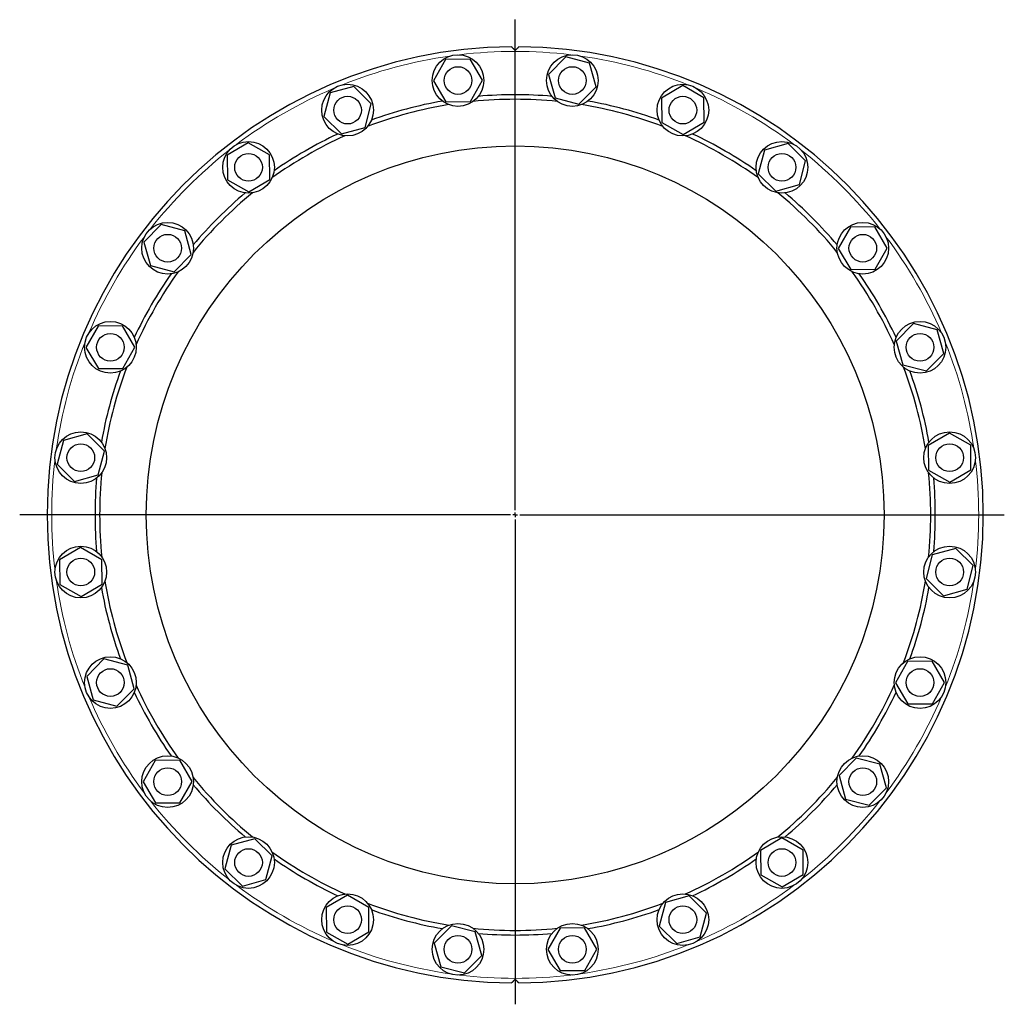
# Model space of a CAD drawing. Header units: millimetres. Extents: x 105 to 1799, y 77 to 1715.
# Tile 2 of 3: x 105 to 1172, y 647 to 1715. Entities that reach past the tile are written whole.
import ezdxf

# ---------------------------------------------------------------- set-up
doc = ezdxf.new("R2010")
doc.units = ezdxf.units.MM
doc.layers.add('FORMAT', color=7, linetype='Continuous')

# ---------------------------------------------------------------- blocks, each defined once
blk = doc.blocks.new('SW_CENTERMARKSYMBOL_0')
at = {"layer": 'FORMAT', "color": 0}
for p, q in [((0, 5), (0, 536.9)), ((-5, 0), (-537.2, 0)), ((0, 0), (-2.5, 0)), ((0, 0), (0, 2.5)), ((0, 0), (0, -2.5)), ((0, 0), (2.5, 0)), ((5, 0), (530.3, 0)), ((0, -5), (0, -530.6))]:
    blk.add_line(p, q, dxfattribs=at)

msp = doc.modelspace()

# ---------------------------------------------------------------- linework, layer by layer
at = {"color": 7, "linetype": 'Continuous', "lineweight": 25}
for p, q in [((566.5, 1671.6), (553.4, 1648.5)), ((593.1, 1671.8), (566.5, 1671.6)), ((606.5, 1648.9), (593.1, 1671.8)), ((696.9, 1674.3), (678.2, 1655.4)), ((722.6, 1667.6), (696.9, 1674.3)), ((729.6, 1642), (722.6, 1667.6)), ((678.2, 1655.4), (685.3, 1629.8)), ((553.4, 1648.5), (566.8, 1625.6)), ((593.4, 1625.8), (606.5, 1648.9)), ((441.3, 1635.3), (434.6, 1609.6)), ((466.9, 1642.3), (441.3, 1635.3)), ((485.8, 1623.6), (466.9, 1642.3)), ((711, 1623.1), (729.6, 1642)), ((823.5, 1643.2), (800.6, 1629.7)), ((846.6, 1630), (823.5, 1643.2)), ((479.1, 1597.9), (485.8, 1623.6)), ((566.8, 1625.6), (593.4, 1625.8)), ((685.3, 1629.8), (711, 1623.1)), ((800.6, 1629.7), (800.8, 1603.2)), ((846.8, 1603.5), (846.6, 1630)), ((434.6, 1609.6), (453.5, 1590.9)), ((800.8, 1603.2), (823.9, 1590)), ((823.9, 1590), (846.8, 1603.5)), ((453.5, 1590.9), (479.1, 1597.9)), ((352.6, 1581.2), (329.7, 1567.7)), ((375.7, 1568), (352.6, 1581.2)), ((937.8, 1580.3), (912.2, 1573.3)), ((956.7, 1561.6), (937.8, 1580.3)), ((912.2, 1573.3), (905.5, 1547.6)), ((329.7, 1567.7), (329.9, 1541.2)), ((375.9, 1541.5), (375.7, 1568)), ((950, 1535.9), (956.7, 1561.6)), ((329.9, 1541.2), (353, 1528)), ((353, 1528), (375.9, 1541.5)), ((905.5, 1547.6), (924.4, 1528.9)), ((924.4, 1528.9), (950, 1535.9)), ((258.1, 1492.5), (239.4, 1473.6)), ((283.8, 1485.8), (258.1, 1492.5)), ((290.8, 1460.2), (283.8, 1485.8)), ((1005.4, 1489.8), (992.2, 1466.7)), ((1031.9, 1490), (1005.4, 1489.8)), ((1045.3, 1467.1), (1031.9, 1490)), ((239.4, 1473.6), (246.4, 1448)), ((992.2, 1466.7), (1005.7, 1443.8)), ((1032.2, 1444), (1045.3, 1467.1)), ((272.1, 1441.3), (290.8, 1460.2)), ((246.4, 1448), (272.1, 1441.3)), ((1005.7, 1443.8), (1032.2, 1444)), ((189.7, 1382.4), (176.5, 1359.4)), ((216.2, 1382.6), (189.7, 1382.4)), ((229.7, 1359.7), (216.2, 1382.6)), ((1073.7, 1385.1), (1055.1, 1366.2)), ((1099.4, 1378.4), (1073.7, 1385.1)), ((1106.5, 1352.8), (1099.4, 1378.4)), ((176.5, 1359.4), (190, 1336.4)), ((216.5, 1336.6), (229.7, 1359.7)), ((1055.1, 1366.2), (1062.1, 1340.6)), ((1087.8, 1333.9), (1106.5, 1352.8)), ((190, 1336.4), (216.5, 1336.6)), ((1062.1, 1340.6), (1087.8, 1333.9)), ((177.7, 1265.5), (152.1, 1258.4)), ((196.6, 1246.8), (177.7, 1265.5)), ((1112.7, 1266.3), (1089.8, 1252.9)), ((1135.8, 1253.2), (1112.7, 1266.3)), ((152.1, 1258.4), (145.4, 1232.7)), ((1089.8, 1252.9), (1090, 1226.3)), ((1136, 1226.6), (1135.8, 1253.2)), ((189.9, 1221.1), (196.6, 1246.8)), ((145.4, 1232.7), (164.3, 1214.1)), ((164.3, 1214.1), (189.9, 1221.1)), ((1090, 1226.3), (1113.1, 1213.2)), ((1113.1, 1213.2), (1136, 1226.6)), ((170.8, 1142.3), (147.9, 1128.9)), ((193.9, 1129.2), (170.8, 1142.3)), ((1094, 1134.4), (1087.3, 1108.7)), ((1119.6, 1141.5), (1094, 1134.4)), ((1138.5, 1122.8), (1119.6, 1141.5)), ((147.9, 1128.9), (148.1, 1102.3)), ((194.1, 1102.6), (193.9, 1129.2)), ((1131.8, 1097.1), (1138.5, 1122.8)), ((148.1, 1102.3), (171.2, 1089.2)), ((171.2, 1089.2), (194.1, 1102.6)), ((1087.3, 1108.7), (1106.2, 1090.1)), ((1106.2, 1090.1), (1131.8, 1097.1)), ((196.1, 1021.6), (177.4, 1002.7)), ((221.8, 1014.9), (196.1, 1021.6)), ((228.8, 989.3), (221.8, 1014.9)), ((1067.4, 1018.9), (1054.2, 995.8)), ((1093.9, 1019.1), (1067.4, 1018.9)), ((1107.3, 996.2), (1093.9, 1019.1)), ((177.4, 1002.7), (184.4, 977.1)), ((1054.2, 995.8), (1067.7, 972.9)), ((1094.2, 973.1), (1107.3, 996.2)), ((210.1, 970.4), (228.8, 989.3)), ((184.4, 977.1), (210.1, 970.4)), ((1067.7, 972.9), (1094.2, 973.1)), ((251.7, 911.5), (238.5, 888.4)), ((278.2, 911.7), (251.7, 911.5)), ((291.7, 888.8), (278.2, 911.7)), ((1011.7, 914.2), (993.1, 895.3)), ((1037.4, 907.5), (1011.7, 914.2)), ((1044.5, 881.9), (1037.4, 907.5)), ((238.5, 888.4), (252, 865.5)), ((278.5, 865.7), (291.7, 888.8)), ((993.1, 895.3), (1000.1, 869.7)), ((1025.8, 863), (1044.5, 881.9)), ((252, 865.5), (278.5, 865.7)), ((1000.1, 869.7), (1025.8, 863)), ((359.5, 826.6), (333.9, 819.6)), ((378.4, 808), (359.5, 826.6)), ((930.9, 827.5), (908, 814)), ((954, 814.3), (930.9, 827.5)), ((333.9, 819.6), (327.2, 793.9)), ((908, 814), (908.2, 787.5)), ((954.2, 787.8), (954, 814.3)), ((371.7, 782.3), (378.4, 808)), ((327.2, 793.9), (346.1, 775.2)), ((346.1, 775.2), (371.7, 782.3)), ((908.2, 787.5), (931.3, 774.4)), ((931.3, 774.4), (954.2, 787.8)), ((460, 765.5), (437.1, 752)), ((483.1, 752.3), (460, 765.5)), ((830.4, 764.6), (804.8, 757.6)), ((849.3, 746), (830.4, 764.6)), ((437.1, 752), (437.3, 725.5)), ((483.3, 725.8), (483.1, 752.3)), ((804.8, 757.6), (798.1, 731.9)), ((842.6, 720.3), (849.3, 746)), ((572.9, 732.4), (554.2, 713.5)), ((598.6, 725.7), (572.9, 732.4)), ((690.5, 729.7), (677.4, 706.6)), ((717.1, 729.9), (690.5, 729.7)), ((730.5, 707), (717.1, 729.9)), ((798.1, 731.9), (817, 713.2)), ((437.3, 725.5), (460.3, 712.4)), ((460.3, 712.4), (483.3, 725.8)), ((605.6, 700.1), (598.6, 725.7)), ((817, 713.2), (842.6, 720.3)), ((554.2, 713.5), (561.3, 687.9)), ((677.4, 706.6), (690.8, 683.7)), ((717.4, 683.9), (730.5, 707)), ((587, 681.2), (605.6, 700.1)), ((561.3, 687.9), (587, 681.2)), ((690.8, 683.7), (717.4, 683.9))]:
    msp.add_line(p, q, dxfattribs=at)
for centre, radius in [((579.9, 1648.7), 28), ((703.9, 1648.7), 28), ((579.9, 1648.7), 15), ((703.9, 1648.7), 15), ((460.2, 1616.6), 28), ((823.7, 1616.6), 28), ((460.2, 1616.6), 15), ((823.7, 1616.6), 15), ((352.8, 1554.6), 28), ((931.1, 1554.6), 28), ((641.9, 1177.8), 400), ((352.8, 1554.6), 15), ((931.1, 1554.6), 15), ((265.1, 1466.9), 28), ((1018.8, 1466.9), 28), ((265.1, 1466.9), 15), ((1018.8, 1466.9), 15), ((203.1, 1359.5), 28), ((1080.8, 1359.5), 28), ((203.1, 1359.5), 15), ((1080.8, 1359.5), 15), ((171, 1239.8), 28), ((1112.9, 1239.8), 28), ((171, 1239.8), 15), ((1112.9, 1239.8), 15), ((171, 1115.8), 28), ((1112.9, 1115.8), 28), ((171, 1115.8), 15), ((1112.9, 1115.8), 15), ((203.1, 996), 28), ((1080.8, 996), 28), ((203.1, 996), 15), ((1080.8, 996), 15), ((265.1, 888.6), 28), ((1018.8, 888.6), 28), ((265.1, 888.6), 15), ((1018.8, 888.6), 15), ((352.8, 800.9), 28), ((931.1, 800.9), 28), ((352.8, 800.9), 15), ((931.1, 800.9), 15), ((460.2, 738.9), 28), ((823.7, 738.9), 28), ((460.2, 738.9), 15), ((823.7, 738.9), 15), ((579.9, 706.8), 28), ((703.9, 706.8), 28), ((579.9, 706.8), 15), ((703.9, 706.8), 15)]:
    msp.add_circle(centre, radius, dxfattribs=at)
for radius, start, end in [(507.5, 90.4498, 269.5502), (507.5, 270.4498, 89.5502), (455.5, 84.9753, 95.0247), (455.5, 99.9753, 110.0247), (450.5, 84.179, 95.821), (455.5, 69.9753, 80.0247), (450.5, 99.179, 110.821), (450.5, 69.179, 80.821), (455.5, 114.9753, 125.0247), (455.5, 54.9753, 65.0247), (450.5, 114.179, 125.821), (450.5, 54.179, 65.821), (450.5, 129.179, 140.821), (455.5, 129.9753, 140.0247), (450.5, 39.179, 50.821), (455.5, 39.9753, 50.0247), (450.5, 144.179, 155.821), (450.5, 24.179, 35.821), (455.5, 144.9753, 155.0247), (455.5, 24.9753, 35.0247), (450.5, 159.179, 170.821), (450.5, 9.179, 20.821), (455.5, 159.9753, 170.0247), (455.5, 9.9753, 20.0247), (455.5, 174.9753, 180), (450.5, 174.179, 180), (450.5, 354.179, 5.821), (455.5, 354.9753, 5.0247), (455.5, 180, 185.0247), (450.5, 180, 185.821), (450.5, 189.179, 200.821), (450.5, 339.179, 350.821), (455.5, 189.9753, 200.0247), (455.5, 339.9753, 350.0247), (450.5, 204.179, 215.821), (450.5, 324.179, 335.821), (455.5, 204.9753, 215.0247), (455.5, 324.9753, 335.0247), (450.5, 219.179, 230.821), (450.5, 309.179, 320.821), (455.5, 219.9753, 230.0247), (455.5, 309.9753, 320.0247), (450.5, 234.179, 245.821), (450.5, 294.179, 305.821), (455.5, 234.9753, 245.0247), (455.5, 294.9753, 305.0247), (450.5, 249.179, 260.821), (455.5, 249.9753, 260.0247), (450.5, 279.179, 290.821), (455.5, 279.9753, 290.0247), (450.5, 264.179, 275.821), (455.5, 264.9753, 275.0247)]:
    msp.add_arc((641.9, 1177.8), radius, start, end, dxfattribs=at)
at = {"color": 8, "linetype": 'Continuous', "lineweight": 18}
for start, end in [(83.1178, 96.8822), (98.1178, 111.8822), (68.1178, 81.8822), (113.1178, 126.8822), (53.1178, 66.8822), (128.1178, 141.8822), (38.1178, 51.8822), (143.1178, 156.8822), (23.1178, 36.8822), (158.1178, 171.8822), (8.1178, 21.8822), (173.1178, 180), (353.1178, 6.8822), (180, 186.8822), (188.1178, 201.8822), (338.1178, 351.8822), (203.1178, 216.8822), (323.1178, 336.8822), (218.1178, 231.8822), (308.1178, 321.8822), (233.1178, 246.8822), (293.1178, 306.8822), (248.1178, 261.8822), (278.1178, 291.8822), (263.1178, 276.8822)]:
    msp.add_arc((641.9, 1177.8), 502.5, start, end, dxfattribs=at)
at = {"color": 7, "linetype": 'Continuous', "lineweight": 25}
for points, knots in [([(638, 1685.2), (638, 1685.2), (638, 1685.2), (638.1, 1685.1), (638.1, 1685.1), (638.2, 1685), (638.3, 1684.9), (638.5, 1684.7), (638.6, 1684.6), (638.9, 1684.3), (639.1, 1684.1), (639.5, 1683.7), (639.7, 1683.5), (640.1, 1683.1), (640.3, 1682.9), (641, 1682.2), (641.5, 1681.7), (641.9, 1681.3)], [0, 0, 0, 0, 0.125, 0.125, 0.1875, 0.1875, 0.25, 0.25, 0.375, 0.375, 0.5, 0.5, 0.625, 0.625, 0.75, 0.75, 1, 1, 1, 1]), ([(641.9, 1681.3), (642.4, 1681.7), (642.9, 1682.2), (643.5, 1682.9), (643.8, 1683.1), (644.2, 1683.5), (644.4, 1683.7), (644.8, 1684.1), (644.9, 1684.3), (645.3, 1684.6), (645.4, 1684.7), (645.7, 1685), (645.8, 1685.1), (645.9, 1685.2), (645.9, 1685.2), (645.9, 1685.2)], [0, 0, 0, 0, 0.25, 0.25, 0.375, 0.375, 0.5, 0.5, 0.625, 0.625, 0.75, 0.75, 0.875, 0.875, 1, 1, 1, 1]), ([(641.9, 674.3), (641.5, 673.8), (641, 673.3), (640.3, 672.7), (640.1, 672.4), (639.7, 672), (639.5, 671.8), (639.1, 671.4), (638.9, 671.3), (638.6, 670.9), (638.5, 670.8), (638.2, 670.5), (638.1, 670.4), (638, 670.3), (638, 670.3), (638, 670.3)], [0, 0, 0, 0, 0.25, 0.25, 0.375, 0.375, 0.5, 0.5, 0.625, 0.625, 0.75, 0.75, 0.875, 0.875, 1, 1, 1, 1]), ([(645.9, 670.3), (645.9, 670.3), (645.9, 670.3), (645.8, 670.4), (645.8, 670.4), (645.7, 670.5), (645.6, 670.6), (645.4, 670.8), (645.3, 670.9), (644.9, 671.3), (644.8, 671.4), (644.4, 671.8), (644.2, 672), (643.8, 672.4), (643.5, 672.6), (642.9, 673.3), (642.4, 673.8), (641.9, 674.3)], [0, 0, 0, 0, 0.125, 0.125, 0.1875, 0.1875, 0.25, 0.25, 0.375, 0.375, 0.5, 0.5, 0.625, 0.625, 0.75, 0.75, 1, 1, 1, 1])]:
    msp.add_open_spline(points, degree=3, knots=knots, dxfattribs=at)

# ---------------------------------------------------------------- block references
at = {"layer": 'FORMAT'}
msp.add_blockref('SW_CENTERMARKSYMBOL_0', (641.9, 1177.8), dxfattribs=at)

doc.saveas('drawing.dxf')
